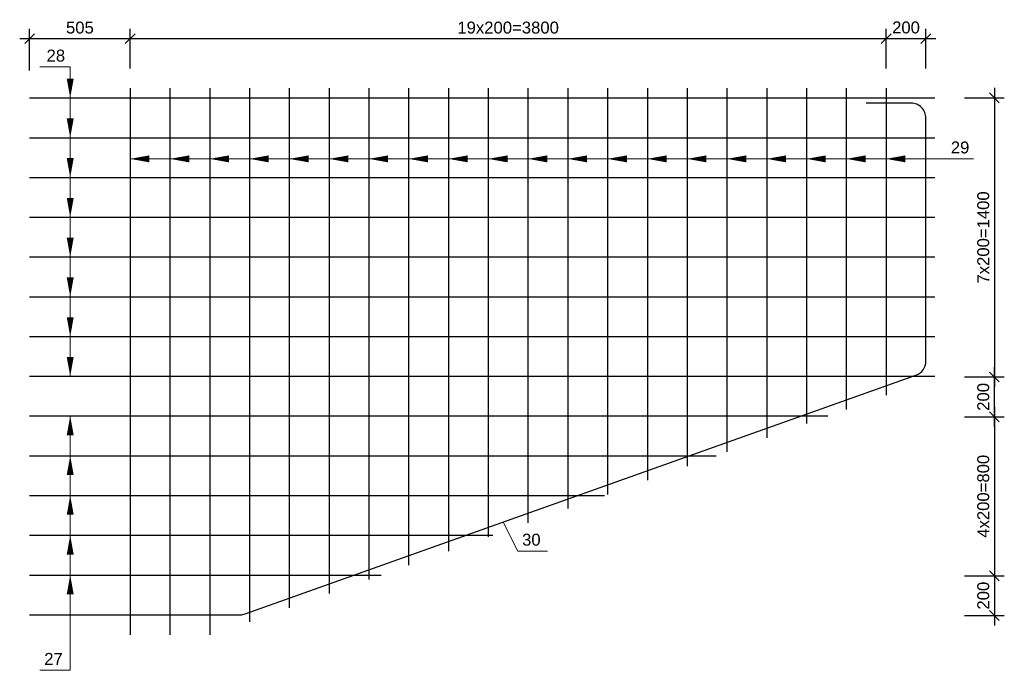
# Model space of a CAD drawing. Extents: x 1458 to 5663, y 832 to 1370.
# Tile 46 of 48: x 5268 to 5466, y 1062 to 1193. Entities that reach past the tile are written whole.
import ezdxf
from ezdxf.enums import TextEntityAlignment as Align

# ---------------------------------------------------------------- set-up
doc = ezdxf.new("R2010")
doc.units = 0
doc.layers.get('0').update_dxf_attribs({"linetype": 'CONTINUOUS'})
doc.layers.get('Defpoints').update_dxf_attribs({"linetype": 'CONTINUOUS'})
doc.layers.add('0.09mm', color=2, linetype='CONTINUOUS', lineweight=9)
doc.layers.add('0.25mm', color=1, linetype='CONTINUOUS', lineweight=25)
doc.styles.add('ARIAL', font='arial.ttf')
doc.dimstyles.new('MD_e25', dxfattribs={"dimtxt": 2.4, "dimasz": 2, "dimexe": 2, "dimexo": 1, "dimgap": 1, "dimtad": 1, "dimdec": 4, "dimlfac": 25, "dimdsep": 46, "dimtxsty": 'ARIAL', "dimblk1": 'OBLIQUE', "dimblk2": 'OBLIQUE', "dimsah": 1, "dimcen": -2.5, "dimdle": 2, "dimadec": 0, "dimazin": 0, "dimtfac": 1, "dimtdec": 4, "dimtmove": 2, "dimatfit": 3, "dimldrblk": 'OBLIQUE', "dimfxl": 1, "dimtolj": 1, "dimtzin": 0, "dimarcsym": 0})

# ---------------------------------------------------------------- blocks, each defined once
blk = doc.blocks.new('_OBLIQUE')
at = {"color": 0, "linetype": 'ByBlock'}
blk.add_line((-0.5, -0.5), (0.5, 0.5), dxfattribs=at)
blk = doc.blocks.new('*D667')
at = {"layer": '0.09mm', "color": 0, "lineweight": -2, "transparency": 16777216}
for p, q in [((5290.33, 1183.57), (5290.33, 1191.54)), ((5442.33, 1183.57), (5442.33, 1191.54)), ((5444.33, 1189.54), (5288.33, 1189.54))]:
    blk.add_line(p, q, dxfattribs=at)
at = {"layer": 'Defpoints', "color": 0, "transparency": 16777216}
for p in [(5290.33, 1189.54), (5290.33, 1182.57), (5442.33, 1182.57)]:
    blk.add_point(p, dxfattribs=at)
at = {"layer": '0.09mm', "color": 0, "lineweight": -2, "transparency": 16777216, "xscale": 2, "yscale": 2, "zscale": 2, "rotation": 180}
blk.add_blockref('_OBLIQUE', (5290.33, 1189.54), dxfattribs=at)
at = {"layer": '0.09mm', "color": 0, "lineweight": -2, "transparency": 16777216, "xscale": 2, "yscale": 2, "zscale": 2}
blk.add_blockref('_OBLIQUE', (5442.33, 1189.54), dxfattribs=at)
at = {"layer": '0.09mm', "color": 0, "transparency": 16777216, "insert": (5366.33, 1191.76), "char_height": 2.4, "attachment_point": 5, "style": 'ARIAL'}
blk.add_mtext('\\A1;19x200=3800', dxfattribs=at)
blk = doc.blocks.new('*D668')
at = {"layer": '0.09mm', "color": 0, "lineweight": -2, "transparency": 16777216}
for p, q in [((5442.33, 1183.57), (5442.33, 1191.54)), ((5450.33, 1183.57), (5450.33, 1191.54)), ((5452.33, 1189.54), (5440.33, 1189.54))]:
    blk.add_line(p, q, dxfattribs=at)
at = {"layer": 'Defpoints', "color": 0, "transparency": 16777216}
for p in [(5442.33, 1189.54), (5442.33, 1182.57), (5450.33, 1182.57)]:
    blk.add_point(p, dxfattribs=at)
at = {"layer": '0.09mm', "color": 0, "lineweight": -2, "transparency": 16777216, "xscale": 2, "yscale": 2, "zscale": 2, "rotation": 180}
blk.add_blockref('_OBLIQUE', (5442.33, 1189.54), dxfattribs=at)
at = {"layer": '0.09mm', "color": 0, "lineweight": -2, "transparency": 16777216, "xscale": 2, "yscale": 2, "zscale": 2}
blk.add_blockref('_OBLIQUE', (5450.33, 1189.54), dxfattribs=at)
at = {"layer": '0.09mm', "color": 0, "transparency": 16777216, "insert": (5446.33, 1191.79), "char_height": 2.4, "attachment_point": 5, "style": 'ARIAL'}
blk.add_mtext('\\A1;200', dxfattribs=at)
blk = doc.blocks.new('*D669')
at = {"layer": '0.09mm', "color": 0, "lineweight": -2, "transparency": 16777216}
for p, q in [((5270.13, 1183.17), (5270.13, 1191.54)), ((5290.33, 1183.57), (5290.33, 1191.54)), ((5292.33, 1189.54), (5268.13, 1189.54))]:
    blk.add_line(p, q, dxfattribs=at)
at = {"layer": 'Defpoints', "color": 0, "transparency": 16777216}
for p in [(5270.13, 1189.54), (5270.13, 1182.17), (5290.33, 1182.57)]:
    blk.add_point(p, dxfattribs=at)
at = {"layer": '0.09mm', "color": 0, "lineweight": -2, "transparency": 16777216, "xscale": 2, "yscale": 2, "zscale": 2, "rotation": 180}
blk.add_blockref('_OBLIQUE', (5270.13, 1189.54), dxfattribs=at)
at = {"layer": '0.09mm', "color": 0, "lineweight": -2, "transparency": 16777216, "xscale": 2, "yscale": 2, "zscale": 2}
blk.add_blockref('_OBLIQUE', (5290.33, 1189.54), dxfattribs=at)
at = {"layer": '0.09mm', "color": 0, "transparency": 16777216, "insert": (5280.23, 1191.76), "char_height": 2.4, "attachment_point": 5, "style": 'ARIAL'}
blk.add_mtext('\\A1;505', dxfattribs=at)
blk = doc.blocks.new('*D670')
at = {"layer": '0.09mm', "color": 0, "lineweight": -2, "transparency": 16777216}
for p, q in [((5464.09, 1179.62), (5464.09, 1119.47)), ((5458.12, 1177.62), (5466.09, 1177.62)), ((5458.12, 1121.47), (5466.09, 1121.47))]:
    blk.add_line(p, q, dxfattribs=at)
at = {"layer": 'Defpoints', "color": 0, "transparency": 16777216}
for p in [(5457.12, 1177.62), (5457.12, 1121.47), (5464.09, 1121.47)]:
    blk.add_point(p, dxfattribs=at)
at = {"layer": '0.09mm', "color": 0, "lineweight": -2, "transparency": 16777216, "xscale": 2, "yscale": 2, "zscale": 2}
for p, rotation in [((5464.09, 1177.62), 90), ((5464.09, 1121.47), 270)]:
    blk.add_blockref('_OBLIQUE', p, dxfattribs=dict(at, rotation=rotation))
at = {"layer": '0.09mm', "color": 0, "transparency": 16777216, "insert": (5461.87, 1149.55), "char_height": 2.4, "attachment_point": 5, "rotation": 90, "style": 'ARIAL'}
blk.add_mtext('\\A1;7x200=1400', dxfattribs=at)
blk = doc.blocks.new('*D671')
at = {"layer": '0.09mm', "color": 0, "lineweight": -2, "transparency": 16777216}
for p, q in [((5464.09, 1115.47), (5464.09, 1079.47)), ((5458.12, 1113.47), (5466.09, 1113.47)), ((5458.12, 1081.47), (5466.09, 1081.47))]:
    blk.add_line(p, q, dxfattribs=at)
at = {"layer": 'Defpoints', "color": 0, "transparency": 16777216}
for p in [(5457.12, 1113.47), (5457.12, 1081.47), (5464.09, 1081.47)]:
    blk.add_point(p, dxfattribs=at)
at = {"layer": '0.09mm', "color": 0, "lineweight": -2, "transparency": 16777216, "xscale": 2, "yscale": 2, "zscale": 2}
for p, rotation in [((5464.09, 1113.47), 90), ((5464.09, 1081.47), 270)]:
    blk.add_blockref('_OBLIQUE', p, dxfattribs=dict(at, rotation=rotation))
at = {"layer": '0.09mm', "color": 0, "transparency": 16777216, "insert": (5461.87, 1097.47), "char_height": 2.4, "attachment_point": 5, "rotation": 90, "style": 'ARIAL'}
blk.add_mtext('\\A1;4x200=800', dxfattribs=at)
blk = doc.blocks.new('*D672')
at = {"layer": '0.09mm', "color": 0, "lineweight": -2, "transparency": 16777216}
for p, q in [((5464.09, 1111.47), (5464.09, 1123.47)), ((5458.12, 1121.47), (5466.09, 1121.47)), ((5458.12, 1113.47), (5466.09, 1113.47))]:
    blk.add_line(p, q, dxfattribs=at)
at = {"layer": 'Defpoints', "color": 0, "transparency": 16777216}
for p in [(5457.12, 1121.47), (5464.09, 1121.47), (5457.12, 1113.47)]:
    blk.add_point(p, dxfattribs=at)
at = {"layer": '0.09mm', "color": 0, "lineweight": -2, "transparency": 16777216, "xscale": 2, "yscale": 2, "zscale": 2}
for p, rotation in [((5464.09, 1121.47), 90), ((5464.09, 1113.47), 270)]:
    blk.add_blockref('_OBLIQUE', p, dxfattribs=dict(at, rotation=rotation))
at = {"layer": '0.09mm', "color": 0, "transparency": 16777216, "insert": (5461.87, 1117.47), "char_height": 2.4, "attachment_point": 5, "rotation": 90, "style": 'ARIAL'}
blk.add_mtext('\\A1;200', dxfattribs=at)
blk = doc.blocks.new('*D673')
at = {"layer": '0.09mm', "color": 0, "lineweight": -2, "transparency": 16777216}
for p, q in [((5464.09, 1083.47), (5464.09, 1071.47)), ((5458.12, 1081.47), (5466.09, 1081.47)), ((5458.12, 1073.47), (5466.09, 1073.47))]:
    blk.add_line(p, q, dxfattribs=at)
at = {"layer": 'Defpoints', "color": 0, "transparency": 16777216}
for p in [(5457.12, 1081.47), (5457.12, 1073.47), (5464.09, 1073.47)]:
    blk.add_point(p, dxfattribs=at)
at = {"layer": '0.09mm', "color": 0, "lineweight": -2, "transparency": 16777216, "xscale": 2, "yscale": 2, "zscale": 2}
for p, rotation in [((5464.09, 1081.47), 90), ((5464.09, 1073.47), 270)]:
    blk.add_blockref('_OBLIQUE', p, dxfattribs=dict(at, rotation=rotation))
at = {"layer": '0.09mm', "color": 0, "transparency": 16777216, "insert": (5461.87, 1077.47), "char_height": 2.4, "attachment_point": 5, "rotation": 90, "style": 'ARIAL'}
blk.add_mtext('\\A1;200', dxfattribs=at)

msp = doc.modelspace()

# ---------------------------------------------------------------- linework, layer by layer
for points in [[(5278.2852858, 1181.50240593, 1.4, 0, 0), (5278.2852858, 1177.62326722, 0, 0, 0)], [(5278.2852858, 1173.50240593, 1.4, 0, 0), (5278.2852858, 1169.62326722, 0, 0, 0)], [(5278.2852858, 1165.50240593, 1.4, 0, 0), (5278.2852858, 1161.62326722, 0, 0, 0)], [(5294.20636554, 1165.36014195, 1.4, 0, 0), (5290.32722683, 1165.36014195, 0, 0, 0)], [(5302.20636554, 1165.36014195, 1.4, 0, 0), (5298.32722683, 1165.36014195, 0, 0, 0)], [(5310.20636554, 1165.36014195, 1.4, 0, 0), (5306.32722683, 1165.36014195, 0, 0, 0)], [(5318.20636554, 1165.36014195, 1.4, 0, 0), (5314.32722683, 1165.36014195, 0, 0, 0)], [(5326.20636554, 1165.36014195, 1.4, 0, 0), (5322.32722683, 1165.36014195, 0, 0, 0)], [(5334.20636554, 1165.36014195, 1.4, 0, 0), (5330.32722683, 1165.36014195, 0, 0, 0)], [(5342.20636554, 1165.36014195, 1.4, 0, 0), (5338.32722683, 1165.36014195, 0, 0, 0)], [(5350.20636554, 1165.36014195, 1.4, 0, 0), (5346.32722683, 1165.36014195, 0, 0, 0)], [(5358.20636554, 1165.36014195, 1.4, 0, 0), (5354.32722683, 1165.36014195, 0, 0, 0)], [(5366.20636554, 1165.36014195, 1.4, 0, 0), (5362.32722683, 1165.36014195, 0, 0, 0)], [(5374.20636554, 1165.36014195, 1.4, 0, 0), (5370.32722683, 1165.36014195, 0, 0, 0)], [(5382.20636554, 1165.36014195, 1.4, 0, 0), (5378.32722683, 1165.36014195, 0, 0, 0)], [(5390.20636554, 1165.36014195, 1.4, 0, 0), (5386.32722683, 1165.36014195, 0, 0, 0)], [(5398.20636554, 1165.36014195, 1.4, 0, 0), (5394.32722683, 1165.36014195, 0, 0, 0)], [(5406.20636554, 1165.36014195, 1.4, 0, 0), (5402.32722683, 1165.36014195, 0, 0, 0)], [(5414.20636554, 1165.36014195, 1.4, 0, 0), (5410.32722683, 1165.36014195, 0, 0, 0)], [(5422.20636554, 1165.36014195, 1.4, 0, 0), (5418.32722683, 1165.36014195, 0, 0, 0)], [(5430.20636554, 1165.36014195, 1.4, 0, 0), (5426.32722683, 1165.36014195, 0, 0, 0)], [(5438.20636554, 1165.36014195, 1.4, 0, 0), (5434.32722683, 1165.36014195, 0, 0, 0)], [(5446.20636554, 1165.36014195, 1.4, 0, 0), (5442.32722683, 1165.36014195, 0, 0, 0)], [(5278.2852858, 1157.50240593, 1.4, 0, 0), (5278.2852858, 1153.62326722, 0, 0, 0)], [(5278.2852858, 1149.50240593, 1.4, 0, 0), (5278.2852858, 1145.62326722, 0, 0, 0)], [(5278.2852858, 1141.50240593, 1.4, 0, 0), (5278.2852858, 1137.62326722, 0, 0, 0)], [(5278.2852858, 1133.50240593, 1.4, 0, 0), (5278.2852858, 1129.62326722, 0, 0, 0)], [(5278.2852858, 1125.50240593, 1.4, 0, 0), (5278.2852858, 1121.62326722, 0, 0, 0)], [(5278.2852858, 1109.74412851, 1.4, 0, 0), (5278.2852858, 1113.62326722, 0, 0, 0)], [(5278.2852858, 1101.74412851, 1.4, 0, 0), (5278.2852858, 1105.62326722, 0, 0, 0)], [(5278.2852858, 1093.74412851, 1.4, 0, 0), (5278.2852858, 1097.62326722, 0, 0, 0)], [(5278.2852858, 1085.74412851, 1.4, 0, 0), (5278.2852858, 1089.62326722, 0, 0, 0)], [(5278.2852858, 1077.74412851, 1.4, 0, 0), (5278.2852858, 1081.62326722, 0, 0, 0)]]:
    msp.add_lwpolyline(points, format="xyseb")
at = {"layer": '0.09mm'}
for points in [[(5278.2852858, 1183.84610106), (5272.19287187, 1183.84610106)], [(5278.2852858, 1183.84610106), (5272.19287187, 1183.84610106)], [(5278.2852858, 1121.62326722), (5278.2852858, 1183.84610106)], [(5290.32722683, 1165.36014195), (5459.88240327, 1165.36014195)], [(5278.2852858, 1113.62326722), (5278.2852858, 1062.44900885)], [(5365.34292161, 1092.27995294), (5368.30699861, 1086.43449478), (5374.22029884, 1086.43449478)], [(5278.2852858, 1062.44900885), (5272.19287187, 1062.44900885)], [(5278.2852858, 1062.44900885), (5272.19287187, 1062.44900885)]]:
    msp.add_lwpolyline(points, dxfattribs=at)
at = {"layer": '0.25mm'}
for points in [[(5290.32722683, 1179.57330236), (5290.32722683, 1069.57330241)], [(5298.32722683, 1179.57330236), (5298.32722683, 1069.57330241)], [(5306.32722683, 1179.57330236), (5306.32722683, 1069.57330241)], [(5314.32722683, 1179.57330236), (5314.32722683, 1072.19921934)], [(5322.32722683, 1179.57330236), (5322.32722683, 1075.0485344)], [(5330.32722683, 1179.57330236), (5330.32722683, 1077.89784947)], [(5338.32722683, 1179.57330236), (5338.32722683, 1080.74716453)], [(5346.32722683, 1179.57330236), (5346.32722683, 1083.5964796)], [(5354.32722683, 1179.57330236), (5354.32722683, 1086.44579467)], [(5362.32722683, 1179.57330236), (5362.32722683, 1089.29510973)], [(5370.32722683, 1179.57330236), (5370.32722683, 1092.1444248)], [(5378.32722683, 1179.57330236), (5378.32722683, 1094.99373986)], [(5386.32722683, 1179.57330236), (5386.32722683, 1097.84305493)], [(5394.32722683, 1179.57330236), (5394.32722683, 1100.69236999)], [(5402.32722683, 1179.57330236), (5402.32722683, 1103.54168506)], [(5410.32722683, 1179.57330236), (5410.32722683, 1106.39100012)], [(5418.32722683, 1179.57330236), (5418.32722683, 1109.24031519)], [(5426.32722683, 1179.57330236), (5426.32722683, 1112.08963026)], [(5434.32722683, 1179.57330236), (5434.32722683, 1114.93894532)], [(5442.32722683, 1179.57330236), (5442.32722683, 1117.78826039)], [(5270.12722694, 1177.62326722), (5452.12722692, 1177.62326722)], [(5270.12722694, 1169.62326722), (5452.12722692, 1169.62326722)], [(5270.12722694, 1161.62326722), (5452.12722692, 1161.62326722)], [(5270.12722694, 1153.62326722), (5452.12722692, 1153.62326722)], [(5270.12722694, 1145.62326722), (5452.12722692, 1145.62326722)], [(5270.12722694, 1137.62326722), (5452.12722692, 1137.62326722)], [(5270.12722694, 1129.62326722), (5452.12722692, 1129.62326722)], [(5270.12722694, 1121.62326722), (5452.12722692, 1121.62326722)], [(5270.12722694, 1113.62326722), (5430.63320754, 1113.62326722)], [(5270.12722694, 1105.62326722), (5408.17166906, 1105.62326722)], [(5270.12722694, 1097.62326722), (5385.71013057, 1097.62326722)], [(5270.12722694, 1089.62326722), (5363.24859209, 1089.62326722)], [(5270.12722694, 1081.62326722), (5340.7870536, 1081.62326722)]]:
    msp.add_lwpolyline(points, dxfattribs=at)
msp.add_lwpolyline([(5270.12722694, 1073.62326722), (5312.44238838, 1073.62326722, 0.0857482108), (5313.44894473, 1073.79716667), (5448.33378319, 1121.83834196, 0.3171990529), (5450.32722683, 1124.66444251), (5450.32722698, 1173.57330238, 0.4142135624), (5447.32722698, 1176.57330238), (5438.32722698, 1176.57330238)], format="xyb", dxfattribs=at)

# ---------------------------------------------------------------- texts
at = {"style": 'ARIAL'}
for s, p in [('28', (5275.39554454, 1184.94535154)), ('29', (5457.19918051, 1166.45939244)), ('30', (5371.00380498, 1087.53374527)), ('27', (5274.92733171, 1063.54825933))]:
    msp.add_text(s, height=2.4, dxfattribs=at).set_placement(p, align=Align.CENTER)

# ---------------------------------------------------------------- dimensions: what is measured, and where the dimension line sits
at = {"layer": '0.09mm'}
for base, p1, p2, angle, picture, middle in [((5270.12722694, 1189.53745928), (5290.32722683, 1182.57330236), (5270.12722694, 1182.17330236), 180, '*D669', (5280.22722688, 1191.76283445)), ((5464.0942489, 1121.47323206), (5457.11623424, 1113.47323206), (5457.11623424, 1121.47323206), 90, '*D672', (5461.86887373, 1117.47323206)), ((5464.0942489, 1073.47323206), (5457.11623424, 1081.47323206), (5457.11623424, 1073.47323206), 90, '*D673', (5461.86887373, 1077.47323206))]:
    dim = msp.add_linear_dim(base=base, p1=p1, p2=p2, angle=angle, dimstyle='MD_e25', dxfattribs=at)
    dim.commit()
    dim.dimension.update_dxf_attribs({"geometry": picture, "text_midpoint": middle})
for base, p1, p2, angle, text, picture, middle in [((5290.32722683, 1189.53745928), (5442.32722683, 1182.57330236), (5290.32722683, 1182.57330236), 180, '19x200=<>', '*D667', (5366.32722683, 1191.76365301)), ((5464.0942489, 1121.47323206), (5457.11623424, 1177.62326722), (5457.11623424, 1121.47323206), 90, '7x200=1400', '*D670', (5461.86887373, 1149.54824964)), ((5464.0942489, 1081.47323206), (5457.11623424, 1113.47323206), (5457.11623424, 1081.47323206), 90, '4x200=<>', '*D671', (5461.86887373, 1097.47323206))]:
    dim = msp.add_linear_dim(base=base, p1=p1, p2=p2, angle=angle, text=text, dimstyle='MD_e25', dxfattribs=at)
    dim.commit()
    dim.dimension.update_dxf_attribs({"geometry": picture, "text_midpoint": middle})
dim = msp.add_linear_dim(base=(5442.32722683, 1189.53745928), p1=(5450.32722698, 1182.57330236), p2=(5442.32722683, 1182.57330236), angle=180, dimstyle='MD_e25', dxfattribs=at)
dim.commit()
dim.dimension.update_dxf_attribs({"geometry": '*D668', "text_midpoint": (5446.3272269, 1191.79156706), "dimtype": 160})

doc.saveas('drawing.dxf')
